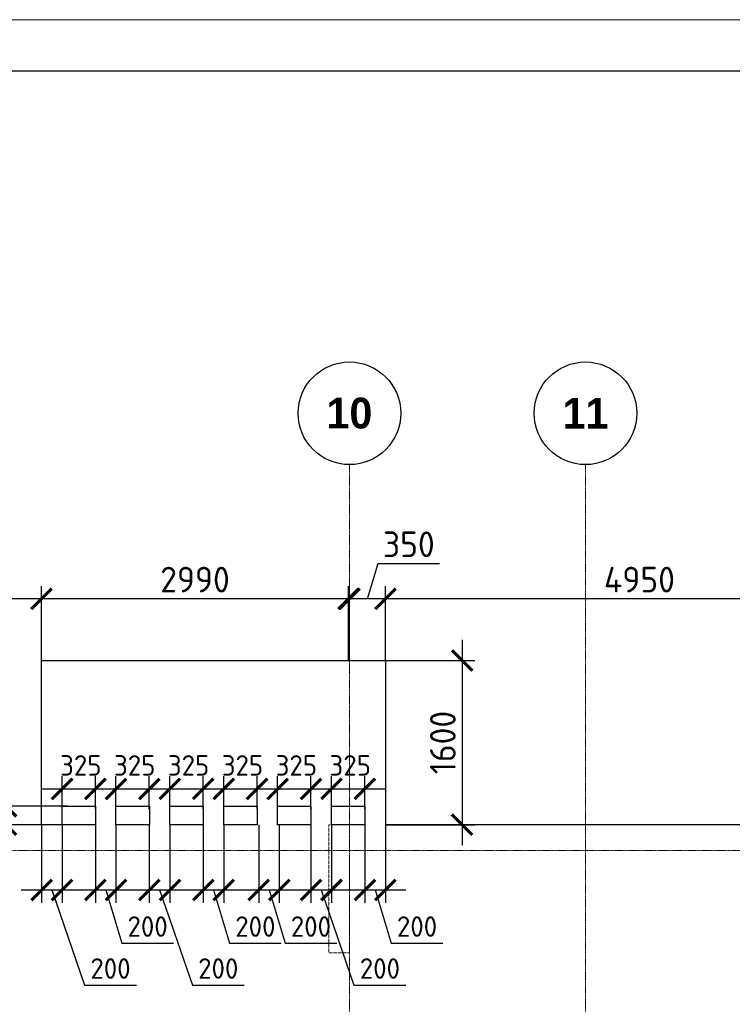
# Model space of a CAD drawing. Header units: millimetres. Extents: x -42044588 to 856694, y -806701 to 941911.
# Tile 85 of 256: x -167631 to -160688, y -370793 to -361200. Entities that reach past the tile are written whole.
import ezdxf

# ---------------------------------------------------------------- set-up
doc = ezdxf.new("R2010")
doc.units = ezdxf.units.MM
for name, pattern in [('______5', [1100, 800, -100, 100, -100]), ('DASHED', [7, 5, -2, 0]), ('осевая', [50.8, 31.75, -6.35, 6.35, -6.35])]:
    doc.linetypes.add(name, pattern=pattern)
for name, color, linetype, lineweight in [('907Сл Осевые', 1, 'Continuous', 0), ('Оси', 40, '______5', 18), ('Перекрытие ж_бетон', 1, 'Continuous', 30), ('РАЗМЕРЫ', 1, 'Continuous', 9), ('ТОНКИЕ', 7, 'Continuous', 9)]:
    doc.layers.add(name, color=color, linetype=linetype, lineweight=lineweight)
doc.layers.add('Колонна_ бетон', color=7, linetype='Continuous', lineweight=50, true_color=0xb4b496)
doc.layers.add('ТОЛСТЫЕ_ОСНОВНЫЕ', color=6, linetype='Continuous')
doc.styles.add('Century Gothic', font='GOTHIC.TTF')
doc.styles.add('GOST-2.304_Type-B', font='GOST_Common.ttf')
doc.dimstyles.new('СПДС', dxfattribs={"dimscale": 100, "dimtxt": 2.5, "dimasz": 2, "dimexe": 1.25, "dimexo": 0, "dimtad": 1, "dimdec": 0, "dimrnd": 5, "dimtxsty": 'GOST-2.304_Type-B', "dimblk": 'ARCHTICK', "dimcen": 2.5, "dimdle": 2, "dimclrd": 1, "dimclre": 1, "dimclrt": 1, "dimadec": 0, "dimazin": 2, "dimtfac": 0.75, "dimtdec": 0, "dimtmove": 1, "dimatfit": 3, "dimfxl": 0, "dimtolj": 1, "dimarcsym": 0})

# ---------------------------------------------------------------- blocks, each defined once
blk = doc.blocks.new('NSY101')
at = {"color": 0, "linetype": 'ByBlock', "lineweight": -2}
blk.add_circle((0, 0), 50, dxfattribs=at)
blk = doc.blocks.new('СЛОЖНЫЙ_ОБЪЕКТ_17')
at = {"layer": 'Оси', "color": 16, "linetype": 'Continuous', "lineweight": 25, "transparency": 33554687, "xscale": 9.999999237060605, "yscale": 9.999999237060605, "zscale": 9.999999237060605}
blk.add_blockref('NSY101', (36213, -989.5), dxfattribs=at)
at = {"layer": 'Оси', "color": 16, "linetype": 'Continuous', "lineweight": 25, "transparency": 33554687, "insert": (36213, -989.5), "char_height": 300, "width": 620, "attachment_point": 5, "style": 'Century Gothic'}
blk.add_mtext('\\A1;{\\fCentury Gothic|i0|b1;\\H300.000000;\\W1.000000;\\C16;10}\\P', dxfattribs=at)
blk = doc.blocks.new('СЛОЖНЫЙ_ОБЪЕКТ_18')
at = {"layer": 'Оси', "color": 16, "linetype": 'Continuous', "lineweight": 25, "transparency": 33554687, "xscale": 9.999999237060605, "yscale": 9.999999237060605, "zscale": 9.999999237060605}
blk.add_blockref('NSY101', (38513, -989.5), dxfattribs=at)
at = {"layer": 'Оси', "color": 16, "linetype": 'Continuous', "lineweight": 25, "transparency": 33554687, "insert": (38513, -989.5), "char_height": 300, "width": 620, "attachment_point": 5, "style": 'Century Gothic'}
blk.add_mtext('\\A1;{\\fCentury Gothic|i0|b1;\\H300.000000;\\W1.000000;\\C16;11}\\P', dxfattribs=at)
blk = doc.blocks.new('оси блок 2')
at = {"layer": 'Оси', "color": 16, "linetype": 'осевая', "lineweight": 0, "ltscale": 0.25, "transparency": 33554687}
for p, q in [((-54204.7, -322543), (-54204.7, -347914.1)), ((-51904.7, -322543), (-51904.7, -347914.1)), ((-89822.3, -326301.3), (-37238.5, -326301.3))]:
    blk.add_line(p, q, dxfattribs=at)
at = {"layer": 'Оси', "color": 16, "linetype": 'Continuous', "lineweight": 25, "transparency": 33554687}
for name in ['СЛОЖНЫЙ_ОБЪЕКТ_17', 'СЛОЖНЫЙ_ОБЪЕКТ_18']:
    blk.add_blockref(name, (-90418.2, -321053.5), dxfattribs=at)
blk = doc.blocks.new('подложка стн 1-го этажа')
at = {"layer": 'Колонна_ бетон', "color": 252, "linetype": 'DASHED', "lineweight": 0, "ltscale": 0.5, "true_color": 0x939598, "transparency": 33554687, "elevation": -560}
blk.add_lwpolyline([(39343.9, 26361.8), (39543.9, 26361.8), (39543.9, 25111.8), (39343.9, 25111.8)], close=True, dxfattribs=at)
blk = doc.blocks.new('*U6686')
at = {"layer": 'ТОЛСТЫЕ_ОСНОВНЫЕ', "color": 6}
blk.add_lwpolyline([(20, 5), (886, 5), (886, 415), (20, 415)], close=True, dxfattribs=at)
at = {"layer": 'ТОНКИЕ'}
blk.add_lwpolyline([(0, 0), (891, 0), (891, 420), (0, 420)], close=True, dxfattribs=at)
blk = doc.blocks.new('_ArchTick')
at = {"color": 0, "linetype": 'ByBlock', "const_width": 0.15}
blk.add_lwpolyline([(-0.5, -0.5), (0.5, 0.5)], dxfattribs=at)
blk = doc.blocks.new('*D978')
at = {"layer": 'DEFPOINTS', "color": 0, "transparency": 16777216}
for p in [(-164268, -369043.3, 0), (-164068, -369043.3), (-164068, -369679.5)]:
    blk.add_point(p, dxfattribs=at)
at = {"layer": 'РАЗМЕРЫ', "color": 1, "lineweight": -2, "transparency": 16777216}
for p, q in [((-164268, -369043.3), (-164268, -369804.5)), ((-164068, -369043.3), (-164068, -369804.5)), ((-164468, -369679.5), (-163868, -369679.5)), ((-164168, -369679.5), (-164012.4, -370198.3)), ((-164012.4, -370198.3), (-163507.4, -370198.3))]:
    blk.add_line(p, q, dxfattribs=at)
at = {"layer": 'РАЗМЕРЫ', "color": 1, "lineweight": -2, "transparency": 16777216, "xscale": 200, "yscale": 200, "zscale": 200, "rotation": 180}
blk.add_blockref('_ArchTick', (-164268, -369679.5), dxfattribs=at)
at = {"layer": 'РАЗМЕРЫ', "color": 1, "lineweight": -2, "transparency": 16777216, "xscale": 200, "yscale": 200, "zscale": 200}
blk.add_blockref('_ArchTick', (-164068, -369679.5), dxfattribs=at)
at = {"layer": 'РАЗМЕРЫ', "color": 1, "lineweight": 0, "transparency": 16777216, "insert": (-163759.9, -370035.8), "char_height": 200, "attachment_point": 5, "style": 'GOST-2.304_Type-B'}
blk.add_mtext('\\A1;200', dxfattribs=at)
blk = doc.blocks.new('*D979')
at = {"layer": 'DEFPOINTS', "color": 0, "transparency": 16777216}
for p in [(-164793.1, -369043.3, 0), (-164593.1, -369043.3), (-164593.1, -369679.5)]:
    blk.add_point(p, dxfattribs=at)
at = {"layer": 'РАЗМЕРЫ', "color": 1, "lineweight": -2, "transparency": 16777216}
for p, q in [((-164793.1, -369043.3), (-164793.1, -369804.5)), ((-164593.1, -369043.3), (-164593.1, -369804.5)), ((-164993.1, -369679.5), (-164393.1, -369679.5)), ((-164693.1, -369679.5), (-164374, -370606.8)), ((-164374, -370606.8), (-163869, -370606.8))]:
    blk.add_line(p, q, dxfattribs=at)
at = {"layer": 'РАЗМЕРЫ', "color": 1, "lineweight": -2, "transparency": 16777216, "xscale": 200, "yscale": 200, "zscale": 200, "rotation": 180}
blk.add_blockref('_ArchTick', (-164793.1, -369679.5), dxfattribs=at)
at = {"layer": 'РАЗМЕРЫ', "color": 1, "lineweight": -2, "transparency": 16777216, "xscale": 200, "yscale": 200, "zscale": 200}
blk.add_blockref('_ArchTick', (-164593.1, -369679.5), dxfattribs=at)
at = {"layer": 'РАЗМЕРЫ', "color": 1, "lineweight": 0, "transparency": 16777216, "insert": (-164121.5, -370444.3), "char_height": 200, "attachment_point": 5, "style": 'GOST-2.304_Type-B'}
blk.add_mtext('\\A1;200', dxfattribs=at)
blk = doc.blocks.new('*D980')
at = {"layer": 'DEFPOINTS', "color": 0, "transparency": 16777216}
for p in [(-166893, -369043.3, 0), (-166693, -369043.3), (-166693, -369679.5)]:
    blk.add_point(p, dxfattribs=at)
at = {"layer": 'РАЗМЕРЫ', "color": 1, "lineweight": -2, "transparency": 16777216}
for p, q in [((-166893, -369043.3), (-166893, -369804.5)), ((-166693, -369043.3), (-166693, -369804.5)), ((-167093, -369679.5), (-166493, -369679.5)), ((-166793, -369679.5), (-166637.3, -370198.3)), ((-166637.3, -370198.3), (-166132.3, -370198.3))]:
    blk.add_line(p, q, dxfattribs=at)
at = {"layer": 'РАЗМЕРЫ', "color": 1, "lineweight": -2, "transparency": 16777216, "xscale": 200, "yscale": 200, "zscale": 200, "rotation": 180}
blk.add_blockref('_ArchTick', (-166893, -369679.5), dxfattribs=at)
at = {"layer": 'РАЗМЕРЫ', "color": 1, "lineweight": -2, "transparency": 16777216, "xscale": 200, "yscale": 200, "zscale": 200}
blk.add_blockref('_ArchTick', (-166693, -369679.5), dxfattribs=at)
at = {"layer": 'РАЗМЕРЫ', "color": 1, "lineweight": 0, "transparency": 16777216, "insert": (-166384.8, -370035.8), "char_height": 200, "attachment_point": 5, "style": 'GOST-2.304_Type-B'}
blk.add_mtext('\\A1;200', dxfattribs=at)
blk = doc.blocks.new('*D981')
at = {"layer": 'DEFPOINTS', "color": 0, "transparency": 16777216}
for p in [(-167418.1, -369043.3, 0), (-167218.1, -369043.3), (-167218.1, -369679.5)]:
    blk.add_point(p, dxfattribs=at)
at = {"layer": 'РАЗМЕРЫ', "color": 1, "lineweight": -2, "transparency": 16777216}
for p, q in [((-167418.1, -369043.3), (-167418.1, -369804.5)), ((-167218.1, -369043.3), (-167218.1, -369804.5)), ((-167618.1, -369679.5), (-167018.1, -369679.5)), ((-167318.1, -369679.5), (-166998.9, -370606.8)), ((-166998.9, -370606.8), (-166493.9, -370606.8))]:
    blk.add_line(p, q, dxfattribs=at)
at = {"layer": 'РАЗМЕРЫ', "color": 1, "lineweight": -2, "transparency": 16777216, "xscale": 200, "yscale": 200, "zscale": 200, "rotation": 180}
blk.add_blockref('_ArchTick', (-167418.1, -369679.5), dxfattribs=at)
at = {"layer": 'РАЗМЕРЫ', "color": 1, "lineweight": -2, "transparency": 16777216, "xscale": 200, "yscale": 200, "zscale": 200}
blk.add_blockref('_ArchTick', (-167218.1, -369679.5), dxfattribs=at)
at = {"layer": 'РАЗМЕРЫ', "color": 1, "lineweight": 0, "transparency": 16777216, "insert": (-166746.4, -370444.3), "char_height": 200, "attachment_point": 5, "style": 'GOST-2.304_Type-B'}
blk.add_mtext('\\A1;200', dxfattribs=at)
blk = doc.blocks.new('*D982')
at = {"layer": 'DEFPOINTS', "color": 0, "transparency": 16777216}
for p in [(-165843, -369043.3, 0), (-165643, -369043.3), (-165643, -369679.5)]:
    blk.add_point(p, dxfattribs=at)
at = {"layer": 'РАЗМЕРЫ', "color": 1, "lineweight": -2, "transparency": 16777216}
for p, q in [((-165843, -369043.3), (-165843, -369804.5)), ((-165643, -369043.3), (-165643, -369804.5)), ((-166043, -369679.5), (-165443, -369679.5)), ((-165743, -369679.5), (-165587.4, -370198.3)), ((-165587.4, -370198.3), (-165082.4, -370198.3))]:
    blk.add_line(p, q, dxfattribs=at)
at = {"layer": 'РАЗМЕРЫ', "color": 1, "lineweight": -2, "transparency": 16777216, "xscale": 200, "yscale": 200, "zscale": 200, "rotation": 180}
blk.add_blockref('_ArchTick', (-165843, -369679.5), dxfattribs=at)
at = {"layer": 'РАЗМЕРЫ', "color": 1, "lineweight": -2, "transparency": 16777216, "xscale": 200, "yscale": 200, "zscale": 200}
blk.add_blockref('_ArchTick', (-165643, -369679.5), dxfattribs=at)
at = {"layer": 'РАЗМЕРЫ', "color": 1, "lineweight": 0, "transparency": 16777216, "insert": (-165334.9, -370035.8), "char_height": 200, "attachment_point": 5, "style": 'GOST-2.304_Type-B'}
blk.add_mtext('\\A1;200', dxfattribs=at)
blk = doc.blocks.new('*D983')
at = {"layer": 'DEFPOINTS', "color": 0, "transparency": 16777216}
for p in [(-166368.1, -369043.3, 0), (-166168.1, -369043.3), (-166168.1, -369679.5)]:
    blk.add_point(p, dxfattribs=at)
at = {"layer": 'РАЗМЕРЫ', "color": 1, "lineweight": -2, "transparency": 16777216}
for p, q in [((-166368.1, -369043.3), (-166368.1, -369804.5)), ((-166168.1, -369043.3), (-166168.1, -369804.5)), ((-166568.1, -369679.5), (-165968.1, -369679.5)), ((-166268.1, -369679.5), (-165949, -370606.8)), ((-165949, -370606.8), (-165444, -370606.8))]:
    blk.add_line(p, q, dxfattribs=at)
at = {"layer": 'РАЗМЕРЫ', "color": 1, "lineweight": -2, "transparency": 16777216, "xscale": 200, "yscale": 200, "zscale": 200, "rotation": 180}
blk.add_blockref('_ArchTick', (-166368.1, -369679.5), dxfattribs=at)
at = {"layer": 'РАЗМЕРЫ', "color": 1, "lineweight": -2, "transparency": 16777216, "xscale": 200, "yscale": 200, "zscale": 200}
blk.add_blockref('_ArchTick', (-166168.1, -369679.5), dxfattribs=at)
at = {"layer": 'РАЗМЕРЫ', "color": 1, "lineweight": 0, "transparency": 16777216, "insert": (-165696.5, -370444.3), "char_height": 200, "attachment_point": 5, "style": 'GOST-2.304_Type-B'}
blk.add_mtext('\\A1;200', dxfattribs=at)
blk = doc.blocks.new('*D984')
at = {"layer": 'DEFPOINTS', "color": 0, "transparency": 16777216}
for p in [(-165301.8, -369043.3, 0), (-165101.8, -369043.3), (-165101.8, -369679.5)]:
    blk.add_point(p, dxfattribs=at)
at = {"layer": 'РАЗМЕРЫ', "color": 1, "lineweight": -2, "transparency": 16777216}
for p, q in [((-165301.8, -369043.3), (-165301.8, -369804.5)), ((-165101.8, -369043.3), (-165101.8, -369804.5)), ((-165501.8, -369679.5), (-164901.8, -369679.5)), ((-165201.8, -369679.5), (-165046.1, -370198.3)), ((-165046.1, -370198.3), (-164541.1, -370198.3))]:
    blk.add_line(p, q, dxfattribs=at)
at = {"layer": 'РАЗМЕРЫ', "color": 1, "lineweight": -2, "transparency": 16777216, "xscale": 200, "yscale": 200, "zscale": 200, "rotation": 180}
blk.add_blockref('_ArchTick', (-165301.8, -369679.5), dxfattribs=at)
at = {"layer": 'РАЗМЕРЫ', "color": 1, "lineweight": -2, "transparency": 16777216, "xscale": 200, "yscale": 200, "zscale": 200}
blk.add_blockref('_ArchTick', (-165101.8, -369679.5), dxfattribs=at)
at = {"layer": 'РАЗМЕРЫ', "color": 1, "lineweight": 0, "transparency": 16777216, "insert": (-164793.6, -370035.8), "char_height": 200, "attachment_point": 5, "style": 'GOST-2.304_Type-B'}
blk.add_mtext('\\A1;200', dxfattribs=at)
blk = doc.blocks.new('*D1007')
at = {"layer": 'DEFPOINTS', "color": 0, "transparency": 16777216}
for p in [(-166893.1, -368694.8), (-167218.1, -368893.3), (-166893.1, -368893.3, 0)]:
    blk.add_point(p, dxfattribs=at)
at = {"layer": 'РАЗМЕРЫ', "color": 1, "lineweight": -2, "transparency": 16777216}
for p, q in [((-167218.1, -368893.3), (-167218.1, -368569.8)), ((-166893.1, -368893.3), (-166893.1, -368569.8)), ((-167418.1, -368694.8), (-166693.1, -368694.8))]:
    blk.add_line(p, q, dxfattribs=at)
at = {"layer": 'РАЗМЕРЫ', "color": 1, "lineweight": -2, "transparency": 16777216, "xscale": 200, "yscale": 200, "zscale": 200, "rotation": 180}
blk.add_blockref('_ArchTick', (-167218.1, -368694.8), dxfattribs=at)
at = {"layer": 'РАЗМЕРЫ', "color": 1, "lineweight": -2, "transparency": 16777216, "xscale": 200, "yscale": 200, "zscale": 200}
blk.add_blockref('_ArchTick', (-166893.1, -368694.8), dxfattribs=at)
at = {"layer": 'РАЗМЕРЫ', "color": 1, "lineweight": 0, "transparency": 16777216, "insert": (-167035.6, -368465.7), "char_height": 200, "attachment_point": 5, "style": 'GOST-2.304_Type-B'}
blk.add_mtext('\\A1;325', dxfattribs=at)
blk = doc.blocks.new('*D985')
at = {"layer": 'DEFPOINTS', "color": 0, "transparency": 16777216}
for p in [(-166368.1, -368694.8), (-166693.1, -368893.3), (-166368.1, -368893.3, 0)]:
    blk.add_point(p, dxfattribs=at)
at = {"layer": 'РАЗМЕРЫ', "color": 1, "lineweight": -2, "transparency": 16777216}
for p, q in [((-166693.1, -368893.3), (-166693.1, -368569.8)), ((-166368.1, -368893.3), (-166368.1, -368569.8)), ((-166893.1, -368694.8), (-166168.1, -368694.8))]:
    blk.add_line(p, q, dxfattribs=at)
at = {"layer": 'РАЗМЕРЫ', "color": 1, "lineweight": -2, "transparency": 16777216, "xscale": 200, "yscale": 200, "zscale": 200, "rotation": 180}
blk.add_blockref('_ArchTick', (-166693.1, -368694.8), dxfattribs=at)
at = {"layer": 'РАЗМЕРЫ', "color": 1, "lineweight": -2, "transparency": 16777216, "xscale": 200, "yscale": 200, "zscale": 200}
blk.add_blockref('_ArchTick', (-166368.1, -368694.8), dxfattribs=at)
at = {"layer": 'РАЗМЕРЫ', "color": 1, "lineweight": 0, "transparency": 16777216, "insert": (-166510.6, -368465.7), "char_height": 200, "attachment_point": 5, "style": 'GOST-2.304_Type-B'}
blk.add_mtext('\\A1;325', dxfattribs=at)
blk = doc.blocks.new('*D986')
at = {"layer": 'DEFPOINTS', "color": 0, "transparency": 16777216}
for p in [(-165843.1, -368694.8), (-166168.1, -368893.3), (-165843.1, -368893.3, 0)]:
    blk.add_point(p, dxfattribs=at)
at = {"layer": 'РАЗМЕРЫ', "color": 1, "lineweight": -2, "transparency": 16777216}
for p, q in [((-166168.1, -368893.3), (-166168.1, -368569.8)), ((-165843.1, -368893.3), (-165843.1, -368569.8)), ((-166368.1, -368694.8), (-165643.1, -368694.8))]:
    blk.add_line(p, q, dxfattribs=at)
at = {"layer": 'РАЗМЕРЫ', "color": 1, "lineweight": -2, "transparency": 16777216, "xscale": 200, "yscale": 200, "zscale": 200, "rotation": 180}
blk.add_blockref('_ArchTick', (-166168.1, -368694.8), dxfattribs=at)
at = {"layer": 'РАЗМЕРЫ', "color": 1, "lineweight": -2, "transparency": 16777216, "xscale": 200, "yscale": 200, "zscale": 200}
blk.add_blockref('_ArchTick', (-165843.1, -368694.8), dxfattribs=at)
at = {"layer": 'РАЗМЕРЫ', "color": 1, "lineweight": 0, "transparency": 16777216, "insert": (-165985.6, -368465.7), "char_height": 200, "attachment_point": 5, "style": 'GOST-2.304_Type-B'}
blk.add_mtext('\\A1;325', dxfattribs=at)
blk = doc.blocks.new('*D987')
at = {"layer": 'DEFPOINTS', "color": 0, "transparency": 16777216}
for p in [(-165318.1, -368694.8), (-165643.1, -368893.3), (-165318.1, -368893.3, 0)]:
    blk.add_point(p, dxfattribs=at)
at = {"layer": 'РАЗМЕРЫ', "color": 1, "lineweight": -2, "transparency": 16777216}
for p, q in [((-165643.1, -368893.3), (-165643.1, -368569.8)), ((-165318.1, -368893.3), (-165318.1, -368569.8)), ((-165843.1, -368694.8), (-165118.1, -368694.8))]:
    blk.add_line(p, q, dxfattribs=at)
at = {"layer": 'РАЗМЕРЫ', "color": 1, "lineweight": -2, "transparency": 16777216, "xscale": 200, "yscale": 200, "zscale": 200, "rotation": 180}
blk.add_blockref('_ArchTick', (-165643.1, -368694.8), dxfattribs=at)
at = {"layer": 'РАЗМЕРЫ', "color": 1, "lineweight": -2, "transparency": 16777216, "xscale": 200, "yscale": 200, "zscale": 200}
blk.add_blockref('_ArchTick', (-165318.1, -368694.8), dxfattribs=at)
at = {"layer": 'РАЗМЕРЫ', "color": 1, "lineweight": 0, "transparency": 16777216, "insert": (-165460.6, -368465.7), "char_height": 200, "attachment_point": 5, "style": 'GOST-2.304_Type-B'}
blk.add_mtext('\\A1;325', dxfattribs=at)
blk = doc.blocks.new('*D988')
at = {"layer": 'DEFPOINTS', "color": 0, "transparency": 16777216}
for p in [(-164793.1, -368694.8), (-165118.1, -368893.3), (-164793.1, -368893.3, 0)]:
    blk.add_point(p, dxfattribs=at)
at = {"layer": 'РАЗМЕРЫ', "color": 1, "lineweight": -2, "transparency": 16777216}
for p, q in [((-165118.1, -368893.3), (-165118.1, -368569.8)), ((-164793.1, -368893.3), (-164793.1, -368569.8)), ((-165318.1, -368694.8), (-164593.1, -368694.8))]:
    blk.add_line(p, q, dxfattribs=at)
at = {"layer": 'РАЗМЕРЫ', "color": 1, "lineweight": -2, "transparency": 16777216, "xscale": 200, "yscale": 200, "zscale": 200, "rotation": 180}
blk.add_blockref('_ArchTick', (-165118.1, -368694.8), dxfattribs=at)
at = {"layer": 'РАЗМЕРЫ', "color": 1, "lineweight": -2, "transparency": 16777216, "xscale": 200, "yscale": 200, "zscale": 200}
blk.add_blockref('_ArchTick', (-164793.1, -368694.8), dxfattribs=at)
at = {"layer": 'РАЗМЕРЫ', "color": 1, "lineweight": 0, "transparency": 16777216, "insert": (-164935.6, -368465.7), "char_height": 200, "attachment_point": 5, "style": 'GOST-2.304_Type-B'}
blk.add_mtext('\\A1;325', dxfattribs=at)
blk = doc.blocks.new('*D989')
at = {"layer": 'DEFPOINTS', "color": 0, "transparency": 16777216}
for p in [(-164268.1, -368694.8), (-164593.1, -368893.3), (-164268.1, -368893.3, 0)]:
    blk.add_point(p, dxfattribs=at)
at = {"layer": 'РАЗМЕРЫ', "color": 1, "lineweight": -2, "transparency": 16777216}
for p, q in [((-164593.1, -368893.3), (-164593.1, -368569.8)), ((-164268.1, -368893.3), (-164268.1, -368569.8)), ((-164793.1, -368694.8), (-164068.1, -368694.8))]:
    blk.add_line(p, q, dxfattribs=at)
at = {"layer": 'РАЗМЕРЫ', "color": 1, "lineweight": -2, "transparency": 16777216, "xscale": 200, "yscale": 200, "zscale": 200, "rotation": 180}
blk.add_blockref('_ArchTick', (-164593.1, -368694.8), dxfattribs=at)
at = {"layer": 'РАЗМЕРЫ', "color": 1, "lineweight": -2, "transparency": 16777216, "xscale": 200, "yscale": 200, "zscale": 200}
blk.add_blockref('_ArchTick', (-164268.1, -368694.8), dxfattribs=at)
at = {"layer": 'РАЗМЕРЫ', "color": 1, "lineweight": 0, "transparency": 16777216, "insert": (-164410.6, -368465.7), "char_height": 200, "attachment_point": 5, "style": 'GOST-2.304_Type-B'}
blk.add_mtext('\\A1;325', dxfattribs=at)
blk = doc.blocks.new('*D1008')
at = {"layer": 'DEFPOINTS', "color": 0, "transparency": 16777216}
for p in [(-167418, -366842.7), (-167418, -367443.3), (-164428, -367443.3)]:
    blk.add_point(p, dxfattribs=at)
at = {"layer": 'РАЗМЕРЫ', "color": 1, "lineweight": -2, "transparency": 16777216}
for p, q in [((-167418, -367443.3), (-167418, -366717.7)), ((-164428, -367443.3), (-164428, -366717.7)), ((-164228, -366842.7), (-167618, -366842.7))]:
    blk.add_line(p, q, dxfattribs=at)
at = {"layer": 'РАЗМЕРЫ', "color": 1, "lineweight": -2, "transparency": 16777216, "xscale": 200, "yscale": 200, "zscale": 200, "rotation": 180}
blk.add_blockref('_ArchTick', (-167418, -366842.7), dxfattribs=at)
at = {"layer": 'РАЗМЕРЫ', "color": 1, "lineweight": -2, "transparency": 16777216, "xscale": 200, "yscale": 200, "zscale": 200}
blk.add_blockref('_ArchTick', (-164428, -366842.7), dxfattribs=at)
at = {"layer": 'РАЗМЕРЫ', "color": 1, "lineweight": 0, "transparency": 16777216, "insert": (-165923, -366655.2), "char_height": 250, "attachment_point": 5, "style": 'GOST-2.304_Type-B'}
blk.add_mtext('\\A1;2990', dxfattribs=at)
blk = doc.blocks.new('*D1009')
at = {"layer": 'DEFPOINTS', "color": 0, "transparency": 16777216}
for p in [(-168818, -366842.7), (-168818, -367395.9), (-167418, -367443.3)]:
    blk.add_point(p, dxfattribs=at)
at = {"layer": 'РАЗМЕРЫ', "color": 1, "lineweight": -2, "transparency": 16777216}
for p, q in [((-168818, -367395.9), (-168818, -366717.7)), ((-167418, -367443.3), (-167418, -366717.7)), ((-167218, -366842.7), (-169018, -366842.7))]:
    blk.add_line(p, q, dxfattribs=at)
at = {"layer": 'РАЗМЕРЫ', "color": 1, "lineweight": -2, "transparency": 16777216, "xscale": 200, "yscale": 200, "zscale": 200, "rotation": 180}
blk.add_blockref('_ArchTick', (-168818, -366842.7), dxfattribs=at)
at = {"layer": 'РАЗМЕРЫ', "color": 1, "lineweight": -2, "transparency": 16777216, "xscale": 200, "yscale": 200, "zscale": 200}
blk.add_blockref('_ArchTick', (-167418, -366842.7), dxfattribs=at)
at = {"layer": 'РАЗМЕРЫ', "color": 1, "lineweight": 0, "transparency": 16777216, "insert": (-168118, -366655.2), "char_height": 250, "attachment_point": 5, "style": 'GOST-2.304_Type-B'}
blk.add_mtext('\\A1;1400', dxfattribs=at)
blk = doc.blocks.new('*D1077')
at = {"layer": 'DEFPOINTS', "color": 0, "transparency": 16777216}
for p in [(-164068, -366842.7), (-164068, -367125.2), (-159118, -367395.9)]:
    blk.add_point(p, dxfattribs=at)
at = {"layer": 'РАЗМЕРЫ', "color": 1, "lineweight": -2, "transparency": 16777216}
for p, q in [((-164068, -367125.2), (-164068, -366717.7)), ((-159118, -367395.9), (-159118, -366717.7)), ((-158918, -366842.7), (-164268, -366842.7))]:
    blk.add_line(p, q, dxfattribs=at)
at = {"layer": 'РАЗМЕРЫ', "color": 1, "lineweight": -2, "transparency": 16777216, "xscale": 200, "yscale": 200, "zscale": 200, "rotation": 180}
blk.add_blockref('_ArchTick', (-164068, -366842.7), dxfattribs=at)
at = {"layer": 'РАЗМЕРЫ', "color": 1, "lineweight": -2, "transparency": 16777216, "xscale": 200, "yscale": 200, "zscale": 200}
blk.add_blockref('_ArchTick', (-159118, -366842.7), dxfattribs=at)
at = {"layer": 'РАЗМЕРЫ', "color": 1, "lineweight": 0, "transparency": 16777216, "insert": (-161593, -366655.2), "char_height": 250, "attachment_point": 5, "style": 'GOST-2.304_Type-B'}
blk.add_mtext('\\A1;4950', dxfattribs=at)
blk = doc.blocks.new('*D1192')
at = {"layer": 'DEFPOINTS', "color": 0, "transparency": 16777216}
for p in [(-167764, -368863.3), (-167164.6, -368863.3, -0.1), (-167164.6, -369043.3, -0.1)]:
    blk.add_point(p, dxfattribs=at)
at = {"layer": 'РАЗМЕРЫ', "color": 1, "lineweight": -2, "transparency": 16777216}
for p, q in [((-168107.7, -368850.2), (-168107.7, -368300.2)), ((-167764, -369243.3), (-167764, -368663.3)), ((-167764, -368953.3), (-168107.7, -368850.2)), ((-167164.6, -368863.3), (-167889, -368863.3)), ((-167164.6, -369043.3), (-167889, -369043.3))]:
    blk.add_line(p, q, dxfattribs=at)
at = {"layer": 'РАЗМЕРЫ', "color": 1, "lineweight": -2, "transparency": 16777216, "xscale": 200, "yscale": 200, "zscale": 200}
for p, rotation in [((-167764, -368863.3), 90), ((-167764, -369043.3), 270)]:
    blk.add_blockref('_ArchTick', p, dxfattribs=dict(at, rotation=rotation))
at = {"layer": 'РАЗМЕРЫ', "color": 1, "lineweight": 0, "transparency": 16777216, "insert": (-168295.2, -368575.2), "char_height": 250, "attachment_point": 5, "rotation": 90, "style": 'GOST-2.304_Type-B'}
blk.add_mtext('\\A1;180', dxfattribs=at)
blk = doc.blocks.new('*D6751')
at = {"layer": '907Сл Осевые', "color": 1, "lineweight": -2, "transparency": 16777216}
for p, q in [((-163320.8, -367243.3), (-163320.8, -369243.3)), ((-164068, -367443.3), (-163195.8, -367443.3)), ((-164068, -369043.3), (-163195.8, -369043.3))]:
    blk.add_line(p, q, dxfattribs=at)
at = {"layer": 'DEFPOINTS', "color": 0, "transparency": 16777216}
for p in [(-164068, -367443.3), (-164068, -369043.3), (-163320.8, -369043.3)]:
    blk.add_point(p, dxfattribs=at)
at = {"layer": '907Сл Осевые', "color": 1, "lineweight": -2, "transparency": 16777216, "xscale": 200, "yscale": 200, "zscale": 200}
for p, rotation in [((-163320.8, -367443.3), 90), ((-163320.8, -369043.3), 270)]:
    blk.add_blockref('_ArchTick', p, dxfattribs=dict(at, rotation=rotation))
at = {"layer": '907Сл Осевые', "color": 1, "lineweight": 0, "transparency": 16777216, "insert": (-163508.3, -368243.3), "char_height": 250, "attachment_point": 5, "rotation": 90, "style": 'GOST-2.304_Type-B'}
blk.add_mtext('\\A1;1600', dxfattribs=at)
blk = doc.blocks.new('*D6753')
at = {"layer": '907Сл Осевые', "color": 1, "lineweight": -2, "transparency": 16777216}
for p, q in [((-164243, -366842.7), (-164139.9, -366498.9)), ((-164139.9, -366498.9), (-163539.9, -366498.9)), ((-164418, -367443.3), (-164418, -366717.7)), ((-164068, -367443.3), (-164068, -366717.7)), ((-163868, -366842.7), (-164618, -366842.7))]:
    blk.add_line(p, q, dxfattribs=at)
at = {"layer": 'DEFPOINTS', "color": 0, "transparency": 16777216}
for p in [(-164418, -366842.7), (-164418, -367443.3), (-164068, -367443.3)]:
    blk.add_point(p, dxfattribs=at)
at = {"layer": '907Сл Осевые', "color": 1, "lineweight": -2, "transparency": 16777216, "xscale": 200, "yscale": 200, "zscale": 200, "rotation": 180}
blk.add_blockref('_ArchTick', (-164418, -366842.7), dxfattribs=at)
at = {"layer": '907Сл Осевые', "color": 1, "lineweight": -2, "transparency": 16777216, "xscale": 200, "yscale": 200, "zscale": 200}
blk.add_blockref('_ArchTick', (-164068, -366842.7), dxfattribs=at)
at = {"layer": '907Сл Осевые', "color": 1, "lineweight": 0, "transparency": 16777216, "insert": (-163839.9, -366311.4), "char_height": 250, "attachment_point": 5, "style": 'GOST-2.304_Type-B'}
blk.add_mtext('\\A1;350', dxfattribs=at)

msp = doc.modelspace()

# ---------------------------------------------------------------- linework, layer by layer
at = {"layer": 'Перекрытие ж_бетон'}
for p, q in [((-167418.038, -367443.34), (-164068.038, -367443.34)), ((-167418.038, -369043.339), (-167418.038, -367443.34)), ((-164068.038, -367443.34), (-164068.038, -369043.339))]:
    msp.add_line(p, q, dxfattribs=at)
for points, elevation in [([(-166892.971, -369043.339), (-167217.971, -369043.339), (-167217.971, -368863.339), (-166892.971, -368863.339)], -0.053), ([(-166368.064, -369043.339), (-166693.064, -369043.339), (-166693.064, -368863.339), (-166368.064, -368863.339)], 0.018), ([(-165842.998, -369043.339), (-166167.998, -369043.339), (-166167.998, -368863.339), (-165842.998, -368863.339)], -0.053), ([(-165318.091, -369043.339), (-165643.091, -369043.339), (-165643.091, -368863.339), (-165318.091, -368863.339)], 0.053), ([(-164793.104, -369043.339), (-165118.104, -369043.339), (-165118.104, -368863.339), (-164793.104, -368863.339)], 0.071), ([(-164268.118, -369043.339), (-164593.118, -369043.339), (-164593.118, -368863.339), (-164268.118, -368863.339)], 0.089)]:
    msp.add_lwpolyline(points, close=True, dxfattribs=dict(at, elevation=elevation))
for points in [[(-167418.038, -369043.339), (-175708.038, -369043.339)], [(-158908.038, -369043.339), (-158918.038, -369043.339), (-158918.038, -369043.339), (-162268.038, -369043.339), (-162268.038, -369043.339), (-164068.038, -369043.339)]]:
    msp.add_lwpolyline(points, dxfattribs=at)

# ---------------------------------------------------------------- block references
at = {"xscale": 100, "yscale": 100, "zscale": 100}
msp.add_blockref('*U6686', (-203199.263, -403200.052), dxfattribs=at)
msp.add_blockref('подложка стн 1-го этажа', (-203961.961, -395405.133, 560))
at = {"layer": 'РАЗМЕРЫ'}
msp.add_blockref('оси блок 2', (-110213.32, -42992.017), dxfattribs=at)

# ---------------------------------------------------------------- dimensions: what is measured, and where the dimension line sits
at = {"layer": '907Сл Осевые', "lineweight": 0}
dim = msp.add_linear_dim(base=(-164418.038, -366842.659), p1=(-164068.038, -367443.34), p2=(-164418.038, -367443.34), dimstyle='СПДС', dxfattribs=at)
dim.commit()
dim.dimension.update_dxf_attribs({"geometry": '*D6753', "text_midpoint": (-164077.413, -366311.409)})
dim = msp.add_linear_dim(base=(-163320.795, -369043.339), p1=(-164068.038, -367443.34), p2=(-164068.038, -369043.339), angle=90, dimstyle='СПДС', dxfattribs=at)
dim.commit()
dim.dimension.update_dxf_attribs({"geometry": '*D6751', "text_midpoint": (-163508.295, -368243.34)})
at = {"layer": 'РАЗМЕРЫ', "lineweight": 0}
for base, p1, p2, picture, middle in [((-168818.038, -366842.659), (-167418.038, -367443.34), (-168818.038, -367395.869), '*D1009', (-168118.038, -366655.159)), ((-167418.038, -366842.659), (-164428.038, -367443.34), (-167418.038, -367443.34), '*D1008', (-165923.038, -366655.159)), ((-164068.038, -366842.659), (-159118.038, -367395.869), (-164068.038, -367125.162), '*D1077', (-161593.038, -366655.159))]:
    dim = msp.add_linear_dim(base=base, p1=p1, p2=p2, dimstyle='СПДС', override={"dimrnd": 5}, dxfattribs=at)
    dim.commit()
    dim.dimension.update_dxf_attribs({"geometry": picture, "text_midpoint": middle})
for base, p1, p2, angle, override, picture, middle in [((-167763.968, -368863.339), (-167164.641, -369043.339, -0.053), (-167164.641, -368863.339, -0.053), 90, {"dimrnd": 5}, '*D1192', (-168295.218, -368787.714)), ((-166692.971, -369679.518, -0.071), (-166892.971, -369043.339, -0.053), (-166692.971, -369043.339, -0.071), 180, {"dimtxt": 2, "dimasz": 2, "dimrnd": 5}, '*D980', (-166574.846, -370035.768, -0.071)), ((-165642.998, -369679.518, -0.053), (-165842.998, -369043.339, -0.036), (-165642.998, -369043.339, -0.053), 180, {"dimtxt": 2, "dimasz": 2, "dimrnd": 5}, '*D982', (-165524.873, -370035.768, -0.053)), ((-165101.757, -369679.518, 0.018), (-165301.757, -369043.339, 0.036), (-165101.757, -369043.339, 0.018), 180, {"dimtxt": 2, "dimasz": 2, "dimrnd": 5}, '*D984', (-164983.632, -370035.768, 0.018)), ((-164068.038, -369679.518), (-164268.037, -369043.339, 0.018), (-164068.038, -369043.339), 180, {"dimtxt": 2, "dimasz": 2, "dimrnd": 5}, '*D978', (-163949.913, -370035.768))]:
    dim = msp.add_linear_dim(base=base, p1=p1, p2=p2, angle=angle, dimstyle='СПДС', override=override, dxfattribs=at)
    dim.commit()
    dim.dimension.update_dxf_attribs({"geometry": picture, "text_midpoint": middle})
for base, p1, p2, picture, middle in [((-166893.051, -368694.752), (-167218.051, -368893.339), (-166893.051, -368893.339, 0.018), '*D1007', (-167035.575, -368628.166)), ((-166368.064, -368694.752, 0.018), (-166693.064, -368893.339, 0.018), (-166368.064, -368893.339, 0.036), '*D985', (-166510.589, -368628.166, 0.018)), ((-165843.078, -368694.752, 0.036), (-166168.078, -368893.339, 0.036), (-165843.078, -368893.339, 0.053), '*D986', (-165985.602, -368628.166, 0.036)), ((-165318.091, -368694.752, 0.053), (-165643.091, -368893.339, 0.053), (-165318.091, -368893.339, 0.071), '*D987', (-165460.615, -368628.166, 0.053)), ((-164793.104, -368694.752, 0.071), (-165118.104, -368893.339, 0.071), (-164793.104, -368893.339, 0.089), '*D988', (-164935.629, -368628.166, 0.071)), ((-164268.118, -368694.752, 0.089), (-164593.118, -368893.339, 0.089), (-164268.118, -368893.339, 0.107), '*D989', (-164410.642, -368628.166, 0.089))]:
    dim = msp.add_linear_dim(base=base, p1=p1, p2=p2, dimstyle='СПДС', override={"dimtxt": 2, "dimasz": 2, "dimrnd": 5}, dxfattribs=at)
    dim.commit()
    dim.dimension.update_dxf_attribs({"geometry": picture, "text_midpoint": middle, "dimtype": 160})
for base, p1, p2, picture, middle in [((-167218.051, -369679.518, 0.018), (-167418.051, -369043.339, 0.036), (-167218.051, -369043.339, 0.018), '*D981', (-166936.436, -370606.769, 0.018)), ((-166168.078, -369679.518, 0.036), (-166368.077, -369043.339, 0.053), (-166168.078, -369043.339, 0.036), '*D983', (-165886.463, -370606.769, 0.036)), ((-164593.118, -369679.518, 0.089), (-164793.117, -369043.339, 0.107), (-164593.118, -369043.339, 0.089), '*D979', (-164311.503, -370606.769, 0.089))]:
    dim = msp.add_linear_dim(base=base, p1=p1, p2=p2, angle=180, dimstyle='СПДС', override={"dimtxt": 2, "dimasz": 2, "dimrnd": 5}, dxfattribs=at)
    dim.commit()
    dim.dimension.update_dxf_attribs({"geometry": picture, "text_midpoint": middle, "dimtype": 160})

doc.saveas('drawing.dxf')
